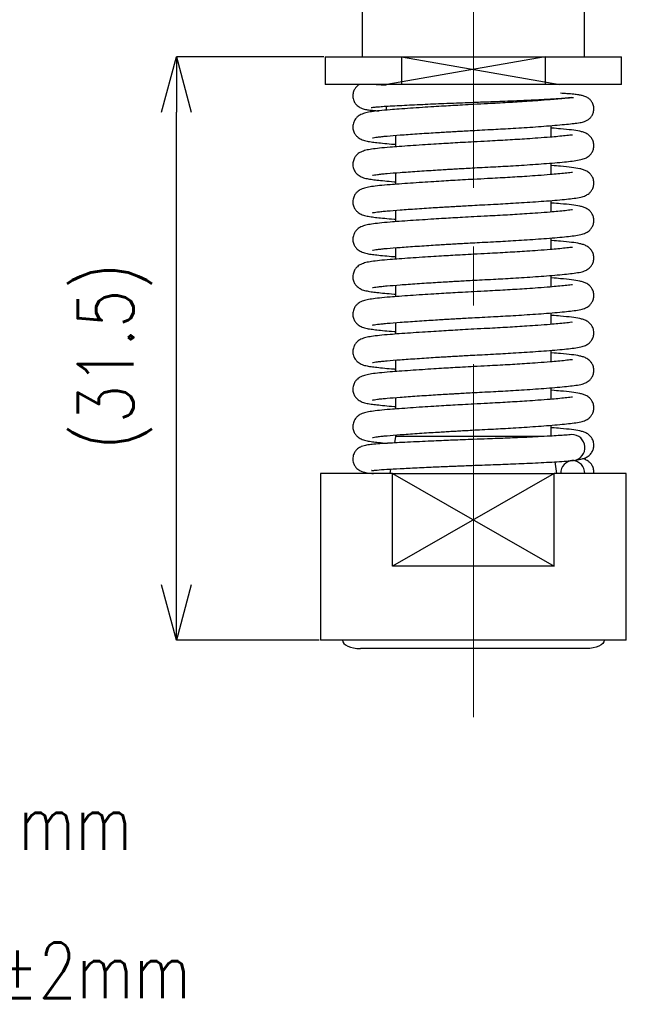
# Model space of a CAD drawing. Header units: millimetres. Extents: x 9 to 204, y 18 to 201.
# Tile 5 of 7: x 155 to 188, y 33 to 86. Entities that reach past the tile are written whole.
import ezdxf

# ---------------------------------------------------------------- set-up
doc = ezdxf.new("R2010")
doc.units = ezdxf.units.MM
doc.linetypes.add('CENTER2', pattern=[28.575, 19.05, -3.175, 3.175, -3.175])
doc.layers.get('Defpoints').update_dxf_attribs({"color": 8, "lineweight": 0})
doc.layers.add('02 Center', color=150, linetype='CENTER2', lineweight=15)
doc.styles.add('GT_Dimension', font='simplex.shx', dxfattribs={"width": 0.8, "bigfont": 'bigfont.shx'})
doc.styles.add('SLDTEXTSTYLE1', font='TXT', dxfattribs={"width": 0.7, "bigfont": 'bigfont'})
doc.dimstyles.new('SLDDIMSTYLE3', dxfattribs={"dimtxt": 3, "dimasz": 3, "dimexe": 0, "dimexo": 0.0625, "dimgap": 0.75, "dimtad": 3, "dimrnd": 1e-09, "dimzin": 12, "dimdsep": 46, "dimtxsty": 'SLDTEXTSTYLE1', "dimblk1": 'OPEN30', "dimblk2": 'OPEN30', "dimsah": 1, "dimcen": 0.09, "dimadec": 0, "dimazin": 3, "dimtfac": 1, "dimtdec": 3, "dimtofl": 0, "dimtmove": 0, "dimatfit": 3, "dimldrblk": 'OPEN30', "dimfxl": 1, "dimfrac": 2, "dimtolj": 1, "dimtzin": 12, "dimarcsym": 0})

# ---------------------------------------------------------------- blocks, each defined once
blk = doc.blocks.new('_Open30')
at = {"color": 0, "linetype": 'ByBlock', "lineweight": -2}
for p, q in [((-1, 0.268), (0, 0)), ((0, 0), (-1, -0.268)), ((0, 0), (-1, 0))]:
    blk.add_line(p, q, dxfattribs=at)
blk = doc.blocks.new('*D22')
at = {"color": 0, "lineweight": -2, "transparency": 16777216}
for p, q in [((171.287, 84.455), (163.333, 84.455)), ((163.333, 55.955), (163.333, 81.455)), ((171.037, 52.955), (163.333, 52.955))]:
    blk.add_line(p, q, dxfattribs=at)
at = {"layer": 'Defpoints', "color": 0, "lineweight": 0, "transparency": 16777216}
for p in [(163.333, 84.455), (171.35, 84.455), (171.1, 52.955)]:
    blk.add_point(p, dxfattribs=at)
at = {"color": 0, "lineweight": -2, "transparency": 16777216, "xscale": 3, "yscale": 3, "zscale": 3}
for p, rotation in [((163.333, 84.455), 90), ((163.333, 52.955), 270)]:
    blk.add_blockref('_Open30', p, dxfattribs=dict(at, rotation=rotation))
at = {"color": 0, "transparency": 16777216, "insert": (158.011, 68.278), "char_height": 3, "attachment_point": 2, "rotation": 90, "style": 'GT_Dimension'}
blk.add_mtext('\\A1;(31.5)', dxfattribs=at)

msp = doc.modelspace()

# ---------------------------------------------------------------- linework, layer by layer
for p, q in [((173.3498, 99.6555), (173.3498, 84.4555)), ((185.3498, 84.4555), (185.3498, 99.6555)), ((171.3498, 84.4555), (171.3498, 82.9555)), ((171.3498, 84.4555), (175.4768, 84.4555)), ((183.2228, 84.4555), (174.6861, 82.9555)), ((175.4768, 84.4555), (183.2228, 84.4555)), ((175.4768, 84.4555), (175.4768, 82.9555)), ((175.4768, 84.4555), (184.0135, 82.9555)), ((183.2228, 84.4555), (183.2228, 82.9555)), ((183.2228, 84.4555), (187.3498, 84.4555)), ((187.3498, 82.9555), (187.3498, 84.4555)), ((175.4768, 82.9555), (171.3498, 82.9555)), ((183.2228, 82.9555), (175.4768, 82.9555)), ((187.3498, 82.9555), (183.2228, 82.9555)), ((184.0498, 82.1835), (184.0498, 82.207)), ((174.6498, 81.7826), (174.6498, 81.5704)), ((183.5498, 80.1163), (183.5498, 80.7359)), ((175.1498, 80.2089), (175.1498, 79.5899)), ((184.7054, 80.2248), (184.6361, 80.2268)), ((183.5498, 78.0946), (183.5498, 78.7143)), ((175.1498, 78.1873), (175.1498, 77.5682)), ((184.7054, 78.2032), (184.6361, 78.2051)), ((183.5498, 76.0729), (183.5498, 76.6926)), ((175.1498, 76.1656), (175.1498, 75.5465)), ((184.7054, 76.1815), (184.6361, 76.1834)), ((183.5498, 74.0513), (183.5498, 74.6709)), ((175.1498, 74.1439), (175.1498, 73.5249)), ((184.7054, 74.1598), (184.6361, 74.1618)), ((183.5498, 72.0296), (183.5498, 72.6493)), ((175.1498, 72.1223), (175.1498, 71.5032)), ((184.7054, 72.1382), (184.6361, 72.1401)), ((183.5498, 70.0079), (183.5498, 70.6276)), ((175.1498, 70.1006), (175.1498, 69.4815)), ((184.7054, 70.1165), (184.6361, 70.1184)), ((183.5498, 67.9863), (183.5498, 68.6059)), ((175.1498, 68.0789), (175.1498, 67.4599)), ((184.7054, 68.0948), (184.6361, 68.0968)), ((183.5498, 65.9646), (183.5498, 66.5843)), ((175.1498, 66.0573), (175.1498, 65.4382)), ((184.7054, 66.0732), (184.6361, 66.0751)), ((183.5498, 63.9555), (183.5498, 64.5626)), ((175.1498, 63.9555), (175.0979, 63.6092)), ((175.1498, 64.0356), (175.1498, 63.9555)), ((183.1709, 63.9555), (175.1498, 63.9555)), ((174.8859, 62.1961), (174.8498, 61.9555)), ((183.8498, 61.9555), (183.7548, 62.5887)), ((184.7816, 62.6623), (184.6597, 62.6601)), ((171.0998, 61.9555), (171.0998, 52.9555)), ((174.9838, 61.9555), (171.0998, 61.9555)), ((174.9838, 56.9555), (174.9838, 61.9555)), ((174.9838, 61.9555), (183.7159, 61.9555)), ((174.9838, 61.9555), (183.7159, 56.9555)), ((183.7159, 61.9555), (174.9838, 56.9555)), ((183.7159, 56.9555), (183.7159, 61.9555)), ((187.5998, 61.9555), (183.7159, 61.9555)), ((187.5998, 52.9555), (187.5998, 61.9555)), ((183.7159, 56.9555), (174.9838, 56.9555)), ((187.5998, 52.9555), (171.0998, 52.9555)), ((185.4339, 52.5055), (173.2658, 52.5055))]:
    msp.add_line(p, q)
for centre, radius, start, end in [((184.6684, 63.3545), 0.7014, 279.28834, 90.72582), ((184.7375, 61.9787), 0.6748, 92.33568, 181.97462), ((184.6824, 61.9787), 0.6748, 358.02608, 87.66398)]:
    msp.add_arc(centre, radius, start, end)
msp.add_ellipse((173.2658, 52.9555), major_axis=(-0.9704, 0), ratio=0.4637448, start_param=6.2831853, end_param=7.8539816)
at = {"extrusion": (0, 0, -1)}
msp.add_ellipse((185.4339, 52.9555), major_axis=(0.9704, 0), ratio=0.4637448, start_param=6.2831853, end_param=7.8539816, dxfattribs=at)
for points, knots in [([(173.2096, 82.9533), (173.1631, 82.9259), (173.0827, 82.8784), (172.9656, 82.7412), (172.8802, 82.5774), (172.8374, 82.3651), (172.8688, 82.132), (172.9624, 81.9435), (173.1153, 81.7733), (173.3068, 81.6666), (173.5344, 81.6051), (173.7612, 81.5745), (173.9827, 81.5531), (174.17, 81.5386), (174.2468, 81.5327)], [0, 0, 0, 0, 0.0593685, 0.1027598, 0.1508594, 0.2048928, 0.2627845, 0.3170459, 0.3682603, 0.470729, 0.6070915, 0.746982, 0.8963462, 1, 1, 1, 1]), ([(174.6498, 82.9066), (174.6035, 82.9096), (174.446, 82.92), (174.2419, 82.9359), (174.0769, 82.9491), (174.0231, 82.9549), (174.0178, 82.9555)], [0, 0, 0, 0, 0.1676684, 0.5703373, 0.9580724, 1, 1, 1, 1]), ([(184.7594, 80.855), (184.878, 80.8675), (185.0946, 80.8902), (185.3201, 80.9436), (185.4828, 81.013), (185.591, 81.0863), (185.671, 81.1657), (185.7427, 81.2564), (185.8252, 81.4165), (185.8624, 81.6314), (185.8262, 81.8643), (185.7283, 82.0506), (185.613, 82.1751), (185.5101, 82.2485), (185.3805, 82.3151), (185.2194, 82.364), (185.0114, 82.4007), (184.7672, 82.4287), (184.4438, 82.4573), (184.1691, 82.4739), (184.0498, 82.4811)], [0, 0, 0, 0, 0.1096775, 0.2004385, 0.2572884, 0.3011419, 0.3205904, 0.336636, 0.3653609, 0.3982366, 0.4335965, 0.4665063, 0.4982182, 0.5311744, 0.5652926, 0.6340604, 0.7052838, 0.8061707, 0.9158611, 1, 1, 1, 1]), ([(184.6361, 82.2484), (184.5328, 82.2355), (184.3323, 82.2105), (183.9346, 82.1711), (183.449, 82.1284), (182.8864, 82.0846), (182.2834, 82.0424), (181.7316, 82.0069), (181.203, 81.9751), (180.6614, 81.9446), (180.0541, 81.9131), (179.421, 81.8805), (178.7968, 81.8462), (178.256, 81.8155), (177.7339, 81.7847), (177.1811, 81.751), (176.5684, 81.7119), (175.9421, 81.6698), (175.3619, 81.6283), (174.7944, 81.5848), (174.2822, 81.5406), (173.8579, 81.4869), (173.5644, 81.4347), (173.3189, 81.3595), (173.1294, 81.249), (172.9835, 81.0962), (172.8823, 80.9176), (172.8355, 80.6774), (172.8729, 80.4463), (172.9637, 80.2646), (173.1096, 80.0972), (173.3367, 79.9628), (173.5488, 79.9067), (173.8203, 79.8568), (174.1507, 79.8176), (174.5621, 79.7753), (174.9095, 79.7436), (175.1274, 79.7263), (175.1498, 79.7245)], [0, 0, 0, 0, 0.0360751, 0.0699767, 0.1012342, 0.1424206, 0.1762435, 0.2033804, 0.2296843, 0.2560854, 0.2824421, 0.3162665, 0.34492, 0.369946, 0.3928082, 0.420018, 0.4514871, 0.4869777, 0.5226968, 0.5555156, 0.6002817, 0.6416662, 0.6789143, 0.7116647, 0.7318198, 0.7424613, 0.7542698, 0.7674729, 0.7804566, 0.7925019, 0.8036684, 0.8243986, 0.8554998, 0.8892829, 0.9221967, 0.9582944, 0.9956989, 1, 1, 1, 1]), ([(173.8444, 81.7149), (173.8432, 81.7141), (173.8358, 81.7097), (173.8869, 81.7191), (173.9999, 81.7318), (174.2157, 81.753), (174.5411, 81.7773), (174.9725, 81.802), (175.4783, 81.8288), (176.0279, 81.8561), (176.6001, 81.883), (177.1747, 81.9086), (177.7873, 81.9347), (178.4161, 81.9604), (179.0459, 81.9849), (179.5878, 82.0051), (180.0763, 82.0226), (180.55, 82.0395), (181.0969, 82.0605), (181.6565, 82.0834), (182.2239, 82.1085), (182.7672, 82.1343), (183.274, 82.1606), (183.7282, 82.1864), (184.1187, 82.2109), (184.4764, 82.2359), (184.6639, 82.2519), (184.7594, 82.26)], [0, 0, 0, 0, 0.0057449, 0.0328894, 0.0670781, 0.1080805, 0.155383, 0.2060662, 0.2554113, 0.3030336, 0.3484192, 0.3911564, 0.4309263, 0.4788026, 0.5206044, 0.5581845, 0.5877301, 0.6191523, 0.6546492, 0.7010608, 0.7386845, 0.7816333, 0.8297312, 0.868978, 0.910669, 0.9544774, 1, 1, 1, 1]), ([(173.9143, 80.0801), (173.9124, 80.0784), (173.9059, 80.0725), (174.009, 80.0954), (174.1751, 80.1184), (174.4054, 80.1458), (174.7845, 80.182), (175.2697, 80.2195), (175.8374, 80.2611), (176.3138, 80.2941), (176.8087, 80.3268), (177.2813, 80.3568), (177.689, 80.3817), (177.9965, 80.4001), (178.2541, 80.4151), (178.5215, 80.4305), (178.8762, 80.4505), (179.3206, 80.4749), (179.85, 80.5029), (180.4021, 80.5307), (180.9635, 80.5613), (181.5229, 80.5937), (182.116, 80.6307), (182.7253, 80.6719), (183.3281, 80.7166), (183.8938, 80.7636), (184.4023, 80.8116), (184.6539, 80.8419), (184.7817, 80.8573)], [0, 0, 0, 0, 0.0149327, 0.0499418, 0.086461, 0.1232226, 0.1599998, 0.2348984, 0.2738629, 0.3135972, 0.3537391, 0.3895731, 0.4189155, 0.4417149, 0.4546139, 0.4728229, 0.4972253, 0.5276204, 0.5636832, 0.6052463, 0.6410436, 0.6810692, 0.7253219, 0.77368, 0.8258687, 0.8814361, 0.9397466, 1, 1, 1, 1]), ([(173.9143, 78.0585), (173.9124, 78.0567), (173.9059, 78.0508), (174.009, 78.0737), (174.1751, 78.0967), (174.4054, 78.1242), (174.7845, 78.1603), (175.2697, 78.1979), (175.8374, 78.2394), (176.3138, 78.2724), (176.8087, 78.3051), (177.2813, 78.3351), (177.689, 78.3601), (177.9965, 78.3784), (178.2541, 78.3935), (178.5215, 78.4089), (178.8762, 78.4289), (179.3206, 78.4532), (179.85, 78.4813), (180.4021, 78.509), (180.9635, 78.5396), (181.5229, 78.5721), (182.116, 78.6091), (182.7253, 78.6502), (183.3282, 78.695), (183.8934, 78.7416), (184.4039, 78.791), (184.7671, 78.8306), (185.136, 78.8887), (185.3799, 78.9644), (185.5559, 79.0641), (185.6915, 79.1929), (185.8012, 79.3714), (185.8561, 79.5714), (185.8479, 79.7981), (185.7726, 79.999), (185.6308, 80.1917), (185.4636, 80.3061), (185.2796, 80.3824), (185.0235, 80.4477), (184.6765, 80.501), (184.1359, 80.5557), (183.7491, 80.5864), (183.5577, 80.6004), (183.5498, 80.601)], [0, 0, 0, 0, 0.0097708, 0.0326782, 0.0565736, 0.0806276, 0.1046919, 0.1536999, 0.1791953, 0.2051944, 0.2314603, 0.2549074, 0.2741069, 0.2890251, 0.2974652, 0.3093798, 0.3253469, 0.3452352, 0.368832, 0.3960277, 0.4194508, 0.4456406, 0.4745962, 0.5062381, 0.5403865, 0.5767456, 0.6148996, 0.6543249, 0.6911195, 0.7209217, 0.7431714, 0.7550616, 0.7642197, 0.774181, 0.7851953, 0.7958803, 0.8059556, 0.8262983, 0.847633, 0.8699216, 0.9173886, 0.9657368, 0.9985855, 1, 1, 1, 1]), ([(184.6361, 80.2268), (184.5328, 80.2138), (184.3323, 80.1888), (183.9346, 80.1494), (183.449, 80.1067), (182.8864, 80.0629), (182.2834, 80.0208), (181.7316, 79.9852), (181.203, 79.9535), (180.6614, 79.9229), (180.0541, 79.8914), (179.421, 79.8588), (178.7968, 79.8246), (178.256, 79.7938), (177.7339, 79.7631), (177.1811, 79.7293), (176.5684, 79.6902), (175.9421, 79.6481), (175.3619, 79.6066), (174.7944, 79.5632), (174.2822, 79.5189), (173.8579, 79.4652), (173.5644, 79.4131), (173.3189, 79.3378), (173.1294, 79.2273), (172.9835, 79.0746), (172.8823, 78.896), (172.8355, 78.6558), (172.8729, 78.4246), (172.9637, 78.2429), (173.1096, 78.0756), (173.3367, 77.9411), (173.5488, 77.885), (173.8203, 77.8352), (174.1507, 77.7959), (174.5621, 77.7536), (174.9095, 77.7219), (175.1274, 77.7046), (175.1498, 77.7029)], [0, 0, 0, 0, 0.0360751, 0.0699767, 0.1012342, 0.1424206, 0.1762435, 0.2033804, 0.2296843, 0.2560854, 0.2824421, 0.3162665, 0.34492, 0.369946, 0.3928082, 0.420018, 0.4514871, 0.4869777, 0.5226968, 0.5555156, 0.6002817, 0.6416662, 0.6789143, 0.7116647, 0.7318198, 0.7424613, 0.7542698, 0.7674729, 0.7804566, 0.7925019, 0.8036684, 0.8243986, 0.8554998, 0.8892829, 0.9221967, 0.9582944, 0.9956989, 1, 1, 1, 1]), ([(184.6361, 78.2051), (184.5328, 78.1922), (184.3323, 78.1671), (183.9346, 78.1277), (183.449, 78.085), (182.8864, 78.0412), (182.2834, 77.9991), (181.7316, 77.9635), (181.203, 77.9318), (180.6614, 77.9012), (180.0541, 77.8698), (179.421, 77.8371), (178.7968, 77.8029), (178.256, 77.7721), (177.7339, 77.7414), (177.1811, 77.7076), (176.5684, 77.6686), (175.9421, 77.6265), (175.3619, 77.5849), (174.7944, 77.5415), (174.2822, 77.4972), (173.8579, 77.4436), (173.5644, 77.3914), (173.3189, 77.3161), (173.1294, 77.2057), (172.9835, 77.0529), (172.8823, 76.8743), (172.8355, 76.6341), (172.8729, 76.403), (172.9637, 76.2212), (173.1096, 76.0539), (173.3367, 75.9194), (173.5488, 75.8634), (173.8203, 75.8135), (174.1507, 75.7742), (174.5621, 75.7319), (174.9095, 75.7002), (175.1274, 75.683), (175.1498, 75.6812)], [0, 0, 0, 0, 0.0360751, 0.0699767, 0.1012342, 0.1424206, 0.1762435, 0.2033804, 0.2296843, 0.2560854, 0.2824421, 0.3162665, 0.34492, 0.369946, 0.3928082, 0.420018, 0.4514871, 0.4869777, 0.5226968, 0.5555156, 0.6002817, 0.6416662, 0.6789143, 0.7116647, 0.7318198, 0.7424613, 0.7542698, 0.7674729, 0.7804566, 0.7925019, 0.8036684, 0.8243986, 0.8554998, 0.8892829, 0.9221967, 0.9582944, 0.9956989, 1, 1, 1, 1]), ([(173.9143, 76.0368), (173.9124, 76.035), (173.9059, 76.0292), (174.009, 76.052), (174.1751, 76.075), (174.4054, 76.1025), (174.7845, 76.1386), (175.2697, 76.1762), (175.8374, 76.2177), (176.3138, 76.2507), (176.8087, 76.2835), (177.2813, 76.3134), (177.689, 76.3384), (177.9965, 76.3567), (178.2541, 76.3718), (178.5215, 76.3872), (178.8762, 76.4072), (179.3206, 76.4315), (179.85, 76.4596), (180.4021, 76.4874), (180.9635, 76.518), (181.5229, 76.5504), (182.116, 76.5874), (182.7253, 76.6285), (183.3282, 76.6733), (183.8934, 76.72), (184.4039, 76.7693), (184.7671, 76.809), (185.136, 76.867), (185.3799, 76.9427), (185.5559, 77.0424), (185.6915, 77.1712), (185.8012, 77.3498), (185.8561, 77.5497), (185.8479, 77.7765), (185.7726, 77.9774), (185.6308, 78.17), (185.4636, 78.2845), (185.2796, 78.3608), (185.0235, 78.426), (184.6765, 78.4793), (184.1359, 78.5341), (183.7491, 78.5647), (183.5577, 78.5788), (183.5498, 78.5794)], [0, 0, 0, 0, 0.0097708, 0.0326782, 0.0565736, 0.0806276, 0.1046919, 0.1536999, 0.1791953, 0.2051944, 0.2314603, 0.2549074, 0.2741069, 0.2890251, 0.2974652, 0.3093798, 0.3253469, 0.3452352, 0.368832, 0.3960277, 0.4194508, 0.4456406, 0.4745962, 0.5062381, 0.5403865, 0.5767456, 0.6148996, 0.6543249, 0.6911195, 0.7209217, 0.7431714, 0.7550616, 0.7642197, 0.774181, 0.7851953, 0.7958803, 0.8059556, 0.8262983, 0.847633, 0.8699216, 0.9173886, 0.9657368, 0.9985855, 1, 1, 1, 1]), ([(173.9143, 74.0151), (173.9124, 74.0134), (173.9059, 74.0075), (174.009, 74.0304), (174.1751, 74.0534), (174.4054, 74.0808), (174.7845, 74.117), (175.2697, 74.1545), (175.8374, 74.1961), (176.3138, 74.2291), (176.8087, 74.2618), (177.2813, 74.2918), (177.689, 74.3167), (177.9965, 74.3351), (178.2541, 74.3501), (178.5215, 74.3655), (178.8762, 74.3855), (179.3206, 74.4099), (179.85, 74.4379), (180.4021, 74.4657), (180.9635, 74.4963), (181.5229, 74.5287), (182.116, 74.5657), (182.7253, 74.6069), (183.3282, 74.6516), (183.8934, 74.6983), (184.4039, 74.7476), (184.7671, 74.7873), (185.136, 74.8454), (185.3799, 74.921), (185.5559, 75.0207), (185.6915, 75.1496), (185.8012, 75.3281), (185.8561, 75.5281), (185.8479, 75.7548), (185.7726, 75.9557), (185.6308, 76.1483), (185.4636, 76.2628), (185.2796, 76.3391), (185.0235, 76.4043), (184.6765, 76.4577), (184.1359, 76.5124), (183.7491, 76.543), (183.5577, 76.5571), (183.5498, 76.5577)], [0, 0, 0, 0, 0.0097708, 0.0326782, 0.0565736, 0.0806276, 0.1046919, 0.1536999, 0.1791953, 0.2051944, 0.2314603, 0.2549074, 0.2741069, 0.2890251, 0.2974652, 0.3093798, 0.3253469, 0.3452352, 0.368832, 0.3960277, 0.4194508, 0.4456406, 0.4745962, 0.5062381, 0.5403865, 0.5767456, 0.6148996, 0.6543249, 0.6911195, 0.7209217, 0.7431714, 0.7550616, 0.7642197, 0.774181, 0.7851953, 0.7958803, 0.8059556, 0.8262983, 0.847633, 0.8699216, 0.9173886, 0.9657368, 0.9985855, 1, 1, 1, 1]), ([(184.6361, 76.1834), (184.5328, 76.1705), (184.3323, 76.1455), (183.9346, 76.1061), (183.449, 76.0634), (182.8864, 76.0196), (182.2834, 75.9774), (181.7316, 75.9419), (181.203, 75.9101), (180.6614, 75.8796), (180.0541, 75.8481), (179.421, 75.8155), (178.7968, 75.7812), (178.256, 75.7505), (177.7339, 75.7197), (177.1811, 75.686), (176.5684, 75.6469), (175.9421, 75.6048), (175.3619, 75.5633), (174.7944, 75.5198), (174.2822, 75.4756), (173.8579, 75.4219), (173.5644, 75.3697), (173.3189, 75.2945), (173.1294, 75.184), (172.9835, 75.0312), (172.8823, 74.8526), (172.8355, 74.6124), (172.8729, 74.3813), (172.9637, 74.1996), (173.1096, 74.0322), (173.3367, 73.8978), (173.5488, 73.8417), (173.8203, 73.7918), (174.1507, 73.7526), (174.5621, 73.7103), (174.9095, 73.6786), (175.1274, 73.6613), (175.1498, 73.6595)], [0, 0, 0, 0, 0.0360751, 0.0699767, 0.1012342, 0.1424206, 0.1762435, 0.2033804, 0.2296843, 0.2560854, 0.2824421, 0.3162665, 0.34492, 0.369946, 0.3928082, 0.420018, 0.4514871, 0.4869777, 0.5226968, 0.5555156, 0.6002817, 0.6416662, 0.6789143, 0.7116647, 0.7318198, 0.7424613, 0.7542698, 0.7674729, 0.7804566, 0.7925019, 0.8036684, 0.8243986, 0.8554998, 0.8892829, 0.9221967, 0.9582944, 0.9956989, 1, 1, 1, 1]), ([(173.9143, 71.9935), (173.9124, 71.9917), (173.9059, 71.9858), (174.009, 72.0087), (174.1751, 72.0317), (174.4054, 72.0592), (174.7845, 72.0953), (175.2697, 72.1329), (175.8374, 72.1744), (176.3138, 72.2074), (176.8087, 72.2401), (177.2813, 72.2701), (177.689, 72.2951), (177.9965, 72.3134), (178.2541, 72.3285), (178.5215, 72.3439), (178.8762, 72.3639), (179.3206, 72.3882), (179.85, 72.4163), (180.4021, 72.444), (180.9635, 72.4746), (181.5229, 72.5071), (182.116, 72.5441), (182.7253, 72.5852), (183.3282, 72.63), (183.8934, 72.6766), (184.4039, 72.726), (184.7671, 72.7656), (185.136, 72.8237), (185.3799, 72.8994), (185.5559, 72.9991), (185.6915, 73.1279), (185.8012, 73.3064), (185.8561, 73.5064), (185.8479, 73.7331), (185.7726, 73.934), (185.6308, 74.1267), (185.4636, 74.2411), (185.2796, 74.3174), (185.0235, 74.3827), (184.6765, 74.436), (184.1359, 74.4907), (183.7491, 74.5214), (183.5577, 74.5354), (183.5498, 74.536)], [0, 0, 0, 0, 0.0097708, 0.0326782, 0.0565736, 0.0806276, 0.1046919, 0.1536999, 0.1791953, 0.2051944, 0.2314603, 0.2549074, 0.2741069, 0.2890251, 0.2974652, 0.3093798, 0.3253469, 0.3452352, 0.368832, 0.3960277, 0.4194508, 0.4456406, 0.4745962, 0.5062381, 0.5403865, 0.5767456, 0.6148996, 0.6543249, 0.6911195, 0.7209217, 0.7431714, 0.7550616, 0.7642197, 0.774181, 0.7851953, 0.7958803, 0.8059556, 0.8262983, 0.847633, 0.8699216, 0.9173886, 0.9657368, 0.9985855, 1, 1, 1, 1]), ([(184.6361, 74.1618), (184.5328, 74.1488), (184.3323, 74.1238), (183.9346, 74.0844), (183.449, 74.0417), (182.8864, 73.9979), (182.2834, 73.9558), (181.7316, 73.9202), (181.203, 73.8885), (180.6614, 73.8579), (180.0541, 73.8264), (179.421, 73.7938), (178.7968, 73.7596), (178.256, 73.7288), (177.7339, 73.6981), (177.1811, 73.6643), (176.5684, 73.6252), (175.9421, 73.5831), (175.3619, 73.5416), (174.7944, 73.4982), (174.2822, 73.4539), (173.8579, 73.4002), (173.5644, 73.3481), (173.3189, 73.2728), (173.1294, 73.1623), (172.9835, 73.0096), (172.8823, 72.831), (172.8355, 72.5908), (172.8729, 72.3596), (172.9637, 72.1779), (173.1096, 72.0106), (173.3367, 71.8761), (173.5488, 71.82), (173.8203, 71.7702), (174.1507, 71.7309), (174.5621, 71.6886), (174.9095, 71.6569), (175.1274, 71.6396), (175.1498, 71.6379)], [0, 0, 0, 0, 0.0360751, 0.0699767, 0.1012342, 0.1424206, 0.1762435, 0.2033804, 0.2296843, 0.2560854, 0.2824421, 0.3162665, 0.34492, 0.369946, 0.3928082, 0.420018, 0.4514871, 0.4869777, 0.5226968, 0.5555156, 0.6002817, 0.6416662, 0.6789143, 0.7116647, 0.7318198, 0.7424613, 0.7542698, 0.7674729, 0.7804566, 0.7925019, 0.8036684, 0.8243986, 0.8554998, 0.8892829, 0.9221967, 0.9582944, 0.9956989, 1, 1, 1, 1]), ([(173.9143, 69.9718), (173.9124, 69.97), (173.9059, 69.9642), (174.009, 69.987), (174.1751, 70.01), (174.4054, 70.0375), (174.7845, 70.0736), (175.2697, 70.1112), (175.8374, 70.1527), (176.3138, 70.1857), (176.8087, 70.2185), (177.2813, 70.2484), (177.689, 70.2734), (177.9965, 70.2917), (178.2541, 70.3068), (178.5215, 70.3222), (178.8762, 70.3422), (179.3206, 70.3665), (179.85, 70.3946), (180.4021, 70.4224), (180.9635, 70.453), (181.5229, 70.4854), (182.116, 70.5224), (182.7253, 70.5635), (183.3282, 70.6083), (183.8934, 70.655), (184.4039, 70.7043), (184.7671, 70.744), (185.136, 70.802), (185.3799, 70.8777), (185.5559, 70.9774), (185.6915, 71.1062), (185.8012, 71.2848), (185.8561, 71.4847), (185.8479, 71.7115), (185.7726, 71.9124), (185.6308, 72.105), (185.4636, 72.2195), (185.2796, 72.2958), (185.0235, 72.361), (184.6765, 72.4143), (184.1359, 72.4691), (183.7491, 72.4997), (183.5577, 72.5138), (183.5498, 72.5144)], [0, 0, 0, 0, 0.0097708, 0.0326782, 0.0565736, 0.0806276, 0.1046919, 0.1536999, 0.1791953, 0.2051944, 0.2314603, 0.2549074, 0.2741069, 0.2890251, 0.2974652, 0.3093798, 0.3253469, 0.3452352, 0.368832, 0.3960277, 0.4194508, 0.4456406, 0.4745962, 0.5062381, 0.5403865, 0.5767456, 0.6148996, 0.6543249, 0.6911195, 0.7209217, 0.7431714, 0.7550616, 0.7642197, 0.774181, 0.7851953, 0.7958803, 0.8059556, 0.8262983, 0.847633, 0.8699216, 0.9173886, 0.9657368, 0.9985855, 1, 1, 1, 1]), ([(184.6361, 72.1401), (184.5328, 72.1272), (184.3323, 72.1021), (183.9346, 72.0627), (183.449, 72.02), (182.8864, 71.9762), (182.2834, 71.9341), (181.7316, 71.8985), (181.203, 71.8668), (180.6614, 71.8362), (180.0541, 71.8048), (179.421, 71.7721), (178.7968, 71.7379), (178.256, 71.7071), (177.7339, 71.6764), (177.1811, 71.6426), (176.5684, 71.6036), (175.9421, 71.5615), (175.3619, 71.5199), (174.7944, 71.4765), (174.2822, 71.4322), (173.8579, 71.3786), (173.5644, 71.3264), (173.3189, 71.2511), (173.1294, 71.1407), (172.9835, 70.9879), (172.8823, 70.8093), (172.8355, 70.5691), (172.8729, 70.338), (172.9637, 70.1562), (173.1096, 69.9889), (173.3367, 69.8544), (173.5488, 69.7984), (173.8203, 69.7485), (174.1507, 69.7092), (174.5621, 69.6669), (174.9095, 69.6352), (175.1274, 69.618), (175.1498, 69.6162)], [0, 0, 0, 0, 0.0360751, 0.0699767, 0.1012342, 0.1424206, 0.1762435, 0.2033804, 0.2296843, 0.2560854, 0.2824421, 0.3162665, 0.34492, 0.369946, 0.3928082, 0.420018, 0.4514871, 0.4869777, 0.5226968, 0.5555156, 0.6002817, 0.6416662, 0.6789143, 0.7116647, 0.7318198, 0.7424613, 0.7542698, 0.7674729, 0.7804566, 0.7925019, 0.8036684, 0.8243986, 0.8554998, 0.8892829, 0.9221967, 0.9582944, 0.9956989, 1, 1, 1, 1]), ([(173.9143, 67.9501), (173.9124, 67.9484), (173.9059, 67.9425), (174.009, 67.9654), (174.1751, 67.9884), (174.4054, 68.0158), (174.7845, 68.052), (175.2697, 68.0895), (175.8374, 68.1311), (176.3138, 68.1641), (176.8087, 68.1968), (177.2813, 68.2268), (177.689, 68.2517), (177.9965, 68.2701), (178.2541, 68.2851), (178.5215, 68.3005), (178.8762, 68.3205), (179.3206, 68.3449), (179.85, 68.3729), (180.4021, 68.4007), (180.9635, 68.4313), (181.5229, 68.4637), (182.116, 68.5007), (182.7253, 68.5419), (183.3282, 68.5866), (183.8934, 68.6333), (184.4039, 68.6826), (184.7671, 68.7223), (185.136, 68.7804), (185.3799, 68.856), (185.5559, 68.9557), (185.6915, 69.0846), (185.8012, 69.2631), (185.8561, 69.4631), (185.8479, 69.6898), (185.7726, 69.8907), (185.6308, 70.0833), (185.4636, 70.1978), (185.2796, 70.2741), (185.0235, 70.3393), (184.6765, 70.3927), (184.1359, 70.4474), (183.7491, 70.478), (183.5577, 70.4921), (183.5498, 70.4927)], [0, 0, 0, 0, 0.0097708, 0.0326782, 0.0565736, 0.0806276, 0.1046919, 0.1536999, 0.1791953, 0.2051944, 0.2314603, 0.2549074, 0.2741069, 0.2890251, 0.2974652, 0.3093798, 0.3253469, 0.3452352, 0.368832, 0.3960277, 0.4194508, 0.4456406, 0.4745962, 0.5062381, 0.5403865, 0.5767456, 0.6148996, 0.6543249, 0.6911195, 0.7209217, 0.7431714, 0.7550616, 0.7642197, 0.774181, 0.7851953, 0.7958803, 0.8059556, 0.8262983, 0.847633, 0.8699216, 0.9173886, 0.9657368, 0.9985855, 1, 1, 1, 1]), ([(184.6361, 70.1184), (184.5328, 70.1055), (184.3323, 70.0805), (183.9346, 70.0411), (183.449, 69.9984), (182.8864, 69.9546), (182.2834, 69.9124), (181.7316, 69.8769), (181.203, 69.8451), (180.6614, 69.8146), (180.0541, 69.7831), (179.421, 69.7505), (178.7968, 69.7162), (178.256, 69.6855), (177.7339, 69.6547), (177.1811, 69.621), (176.5684, 69.5819), (175.9421, 69.5398), (175.3619, 69.4983), (174.7944, 69.4548), (174.2822, 69.4106), (173.8579, 69.3569), (173.5644, 69.3047), (173.3189, 69.2295), (173.1294, 69.119), (172.9835, 68.9662), (172.8823, 68.7876), (172.8355, 68.5474), (172.8729, 68.3163), (172.9637, 68.1346), (173.1096, 67.9672), (173.3367, 67.8328), (173.5488, 67.7767), (173.8203, 67.7268), (174.1507, 67.6876), (174.5621, 67.6453), (174.9095, 67.6136), (175.1274, 67.5963), (175.1498, 67.5945)], [0, 0, 0, 0, 0.0360751, 0.0699767, 0.1012342, 0.1424206, 0.1762435, 0.2033804, 0.2296843, 0.2560854, 0.2824421, 0.3162665, 0.34492, 0.369946, 0.3928082, 0.420018, 0.4514871, 0.4869777, 0.5226968, 0.5555156, 0.6002817, 0.6416662, 0.6789143, 0.7116647, 0.7318198, 0.7424613, 0.7542698, 0.7674729, 0.7804566, 0.7925019, 0.8036684, 0.8243986, 0.8554998, 0.8892829, 0.9221967, 0.9582944, 0.9956989, 1, 1, 1, 1]), ([(184.6361, 68.0968), (184.5328, 68.0838), (184.3323, 68.0588), (183.9346, 68.0194), (183.449, 67.9767), (182.8864, 67.9329), (182.2834, 67.8908), (181.7316, 67.8552), (181.203, 67.8235), (180.6614, 67.7929), (180.0541, 67.7614), (179.421, 67.7288), (178.7968, 67.6946), (178.256, 67.6638), (177.7339, 67.6331), (177.1811, 67.5993), (176.5684, 67.5602), (175.9421, 67.5181), (175.3619, 67.4766), (174.7944, 67.4332), (174.2822, 67.3889), (173.8579, 67.3352), (173.5644, 67.2831), (173.3189, 67.2078), (173.1294, 67.0973), (172.9835, 66.9446), (172.8823, 66.766), (172.8355, 66.5258), (172.8729, 66.2946), (172.9637, 66.1129), (173.1096, 65.9456), (173.3367, 65.8111), (173.5488, 65.755), (173.8203, 65.7052), (174.1507, 65.6659), (174.5621, 65.6236), (174.9095, 65.5919), (175.1274, 65.5746), (175.1498, 65.5729)], [0, 0, 0, 0, 0.0360751, 0.0699767, 0.1012342, 0.1424206, 0.1762435, 0.2033804, 0.2296843, 0.2560854, 0.2824421, 0.3162665, 0.34492, 0.369946, 0.3928082, 0.420018, 0.4514871, 0.4869777, 0.5226968, 0.5555156, 0.6002817, 0.6416662, 0.6789143, 0.7116647, 0.7318198, 0.7424613, 0.7542698, 0.7674729, 0.7804566, 0.7925019, 0.8036684, 0.8243986, 0.8554998, 0.8892829, 0.9221967, 0.9582944, 0.9956989, 1, 1, 1, 1]), ([(173.9143, 65.9285), (173.9124, 65.9267), (173.9059, 65.9208), (174.009, 65.9437), (174.1751, 65.9667), (174.4054, 65.9942), (174.7845, 66.0303), (175.2697, 66.0679), (175.8374, 66.1094), (176.3138, 66.1424), (176.8087, 66.1751), (177.2813, 66.2051), (177.689, 66.2301), (177.9965, 66.2484), (178.2541, 66.2635), (178.5215, 66.2789), (178.8762, 66.2989), (179.3206, 66.3232), (179.85, 66.3513), (180.4021, 66.379), (180.9635, 66.4096), (181.5229, 66.4421), (182.116, 66.4791), (182.7253, 66.5202), (183.3282, 66.565), (183.8934, 66.6116), (184.4039, 66.661), (184.7671, 66.7006), (185.136, 66.7587), (185.3799, 66.8344), (185.5559, 66.9341), (185.6915, 67.0629), (185.8012, 67.2414), (185.8561, 67.4414), (185.8479, 67.6681), (185.7726, 67.869), (185.6308, 68.0617), (185.4636, 68.1761), (185.2796, 68.2524), (185.0235, 68.3177), (184.6765, 68.371), (184.1359, 68.4257), (183.7491, 68.4564), (183.5577, 68.4704), (183.5498, 68.471)], [0, 0, 0, 0, 0.0097708, 0.0326782, 0.0565736, 0.0806276, 0.1046919, 0.1536999, 0.1791953, 0.2051944, 0.2314603, 0.2549074, 0.2741069, 0.2890251, 0.2974652, 0.3093798, 0.3253469, 0.3452352, 0.368832, 0.3960277, 0.4194508, 0.4456406, 0.4745962, 0.5062381, 0.5403865, 0.5767456, 0.6148996, 0.6543249, 0.6911195, 0.7209217, 0.7431714, 0.7550616, 0.7642197, 0.774181, 0.7851953, 0.7958803, 0.8059556, 0.8262983, 0.847633, 0.8699216, 0.9173886, 0.9657368, 0.9985855, 1, 1, 1, 1]), ([(184.7817, 64.684), (184.9074, 64.7026), (185.1348, 64.7363), (185.3801, 64.8128), (185.5558, 64.9124), (185.6915, 65.0412), (185.8012, 65.2198), (185.8561, 65.4197), (185.8479, 65.6465), (185.7726, 65.8474), (185.6308, 66.04), (185.4636, 66.1545), (185.2796, 66.2308), (185.0235, 66.296), (184.6765, 66.3493), (184.1359, 66.4041), (183.7491, 66.4347), (183.5577, 66.4488), (183.5498, 66.4494)], [0, 0, 0, 0, 0.1064427, 0.1926571, 0.2570232, 0.2914202, 0.3179135, 0.3467303, 0.3785935, 0.409504, 0.4386509, 0.4975001, 0.5592189, 0.6236976, 0.7610144, 0.9008802, 0.9959081, 1, 1, 1, 1]), ([(184.6361, 66.0751), (184.5328, 66.0622), (184.3323, 66.0371), (183.9346, 65.9977), (183.449, 65.955), (182.8864, 65.9112), (182.2834, 65.8691), (181.7316, 65.8335), (181.203, 65.8018), (180.6614, 65.7712), (180.0541, 65.7398), (179.421, 65.7071), (178.7968, 65.6729), (178.256, 65.6421), (177.7339, 65.6114), (177.1811, 65.5776), (176.5684, 65.5386), (175.9421, 65.4965), (175.3619, 65.4549), (174.7944, 65.4115), (174.2822, 65.3672), (173.8579, 65.3136), (173.5644, 65.2614), (173.3189, 65.1861), (173.1294, 65.0757), (172.9835, 64.9229), (172.8823, 64.7443), (172.8355, 64.5041), (172.8729, 64.273), (172.9637, 64.0912), (173.1096, 63.9239), (173.3366, 63.7894), (173.549, 63.7334), (173.8192, 63.6835), (174.1547, 63.6442), (174.4504, 63.6123), (174.6733, 63.5928), (174.7275, 63.5881)], [0, 0, 0, 0, 0.0371946, 0.0721483, 0.1043759, 0.1468404, 0.1817131, 0.2096922, 0.2368124, 0.2640327, 0.2912074, 0.3260816, 0.3556243, 0.3814269, 0.4049987, 0.4330528, 0.4654986, 0.5020906, 0.5389181, 0.5727555, 0.6189108, 0.6615797, 0.6999837, 0.7337506, 0.7545311, 0.7655028, 0.7776778, 0.7912906, 0.8046773, 0.8170965, 0.8286095, 0.849983, 0.8820494, 0.9168809, 0.9508162, 0.9880342, 1, 1, 1, 1]), ([(173.9143, 63.9068), (173.9124, 63.905), (173.9059, 63.8992), (174.009, 63.922), (174.1751, 63.945), (174.4054, 63.9725), (174.7845, 64.0086), (175.2697, 64.0462), (175.8374, 64.0877), (176.3138, 64.1207), (176.8087, 64.1535), (177.2813, 64.1834), (177.689, 64.2084), (177.9965, 64.2267), (178.2541, 64.2418), (178.5215, 64.2572), (178.8762, 64.2772), (179.3206, 64.3015), (179.85, 64.3296), (180.4021, 64.3574), (180.9635, 64.388), (181.5229, 64.4204), (182.116, 64.4574), (182.7253, 64.4986), (183.3281, 64.5432), (183.8938, 64.5902), (184.4023, 64.6383), (184.6539, 64.6686), (184.7817, 64.684)], [0, 0, 0, 0, 0.0149327, 0.0499418, 0.086461, 0.1232226, 0.1599998, 0.2348984, 0.2738629, 0.3135972, 0.3537391, 0.3895731, 0.4189155, 0.4417149, 0.4546139, 0.4728229, 0.4972253, 0.5276204, 0.5636832, 0.6052463, 0.6410436, 0.6810692, 0.7253219, 0.77368, 0.8258687, 0.8814361, 0.9397466, 1, 1, 1, 1]), ([(184.7817, 62.6623), (184.9074, 62.6809), (185.1348, 62.7146), (185.3801, 62.7912), (185.5558, 62.8907), (185.6915, 63.0196), (185.8012, 63.1981), (185.8561, 63.3981), (185.8479, 63.6248), (185.7726, 63.8257), (185.6308, 64.0183), (185.4636, 64.1328), (185.2796, 64.2091), (185.0235, 64.2743), (184.6765, 64.3277), (184.1359, 64.3824), (183.7491, 64.413), (183.5577, 64.4271), (183.5498, 64.4277)], [0, 0, 0, 0, 0.1064427, 0.1926571, 0.2570232, 0.2914202, 0.3179135, 0.3467303, 0.3785935, 0.409504, 0.4386509, 0.4975001, 0.5592189, 0.6236976, 0.7610144, 0.9008802, 0.9959081, 1, 1, 1, 1]), ([(184.6594, 64.0559), (184.5543, 64.0468), (184.3505, 64.0291), (183.9483, 64.0015), (183.4586, 63.9717), (182.8926, 63.9411), (182.2871, 63.9117), (181.7339, 63.887), (181.2043, 63.8649), (180.6619, 63.8437), (180.0542, 63.8218), (179.421, 63.7991), (178.7969, 63.7753), (178.2564, 63.7539), (177.7349, 63.7326), (177.1829, 63.7091), (176.5716, 63.682), (175.9472, 63.6528), (175.3698, 63.6241), (174.8072, 63.5941), (174.3027, 63.5638), (173.8895, 63.5273), (173.606, 63.4931), (173.3479, 63.4343), (173.1426, 63.3299), (172.9854, 63.1719), (172.8814, 62.99), (172.8359, 62.7523), (172.8722, 62.5263), (172.96, 62.3489), (173.0966, 62.1898), (173.2702, 62.0833), (173.4187, 62.0343), (173.5445, 62.006), (173.7154, 61.9804), (173.8534, 61.9648), (173.956, 61.9564), (173.9662, 61.9556)], [0, 0, 0, 0, 0.0400214, 0.0776013, 0.1122269, 0.1578215, 0.1952432, 0.2252572, 0.2543434, 0.2835313, 0.3126654, 0.3500447, 0.3817004, 0.4093424, 0.4345896, 0.4646307, 0.4993643, 0.5385232, 0.5779163, 0.6140901, 0.6633774, 0.708849, 0.7500017, 0.7875488, 0.8115073, 0.8233621, 0.8358882, 0.8494814, 0.8624986, 0.8741529, 0.8845419, 0.902802, 0.9201258, 0.940464, 0.9660604, 0.9966212, 1, 1, 1, 1]), ([(185.8442, 61.9561), (185.8464, 62.0314), (185.8507, 62.182), (185.77, 62.3845), (185.6607, 62.5308), (185.5463, 62.6262), (185.4093, 62.7036), (185.3031, 62.7427), (185.2388, 62.7554), (185.2373, 62.7557)], [0, 0, 0, 0, 0.1377214, 0.275656, 0.4094184, 0.5475678, 0.6957563, 0.9928687, 1, 1, 1, 1]), ([(173.8658, 62.1183), (173.8633, 62.1164), (173.8552, 62.1101), (173.971, 62.1291), (174.2084, 62.1518), (174.6543, 62.1854), (175.2601, 62.2174), (175.831, 62.2465), (176.3091, 62.2694), (176.8054, 62.2922), (177.2791, 62.3131), (177.6875, 62.3304), (177.9954, 62.3432), (178.2533, 62.3537), (178.5208, 62.3644), (178.8756, 62.3783), (179.32, 62.3952), (179.8491, 62.4147), (180.4007, 62.434), (180.9612, 62.4552), (181.5193, 62.4777), (182.1107, 62.5033), (182.7177, 62.5319), (183.3177, 62.5628), (183.8799, 62.5953), (184.3844, 62.6285), (184.6331, 62.6494), (184.7594, 62.66)], [0, 0, 0, 0, 0.0158116, 0.0513351, 0.0879833, 0.1615806, 0.2365679, 0.2755515, 0.3152909, 0.3554285, 0.391258, 0.4205923, 0.4433838, 0.456269, 0.4744517, 0.4988207, 0.5291728, 0.5651804, 0.60667, 0.6423915, 0.682319, 0.7264469, 0.77465, 0.8266501, 0.8819932, 0.940043, 1, 1, 1, 1])]:
    msp.add_open_spline(points, degree=3, knots=knots)
at = {"layer": '02 Center'}
msp.add_line((179.3498, 48.8067), (179.3498, 136.2748), dxfattribs=at)

# ---------------------------------------------------------------- texts
at = {"char_height": 3, "attachment_point": 1, "style": 'GT_Dimension'}
for s, insert in [('\u3000L:取付範囲 5mm～19mm', (122.1876, 44.6422)), ('\u3000S:接触保証範囲 6mm±2mm', (122.1876, 36.6422))]:
    msp.add_mtext(s, dxfattribs=dict(at, insert=insert))

# ---------------------------------------------------------------- dimensions: what is measured, and where the dimension line sits
dim = msp.add_linear_dim(base=(163.3325, 84.4555), p1=(171.0998, 52.9555), p2=(171.3498, 84.4555), angle=90, text='(<>)', dimstyle='SLDDIMSTYLE3', override={"dimtxsty": 'GT_Dimension'})
dim.commit()
dim.dimension.update_dxf_attribs({"geometry": '*D22', "text_midpoint": (163.3325, 68.2783), "dimtype": 160})

doc.saveas('drawing.dxf')
